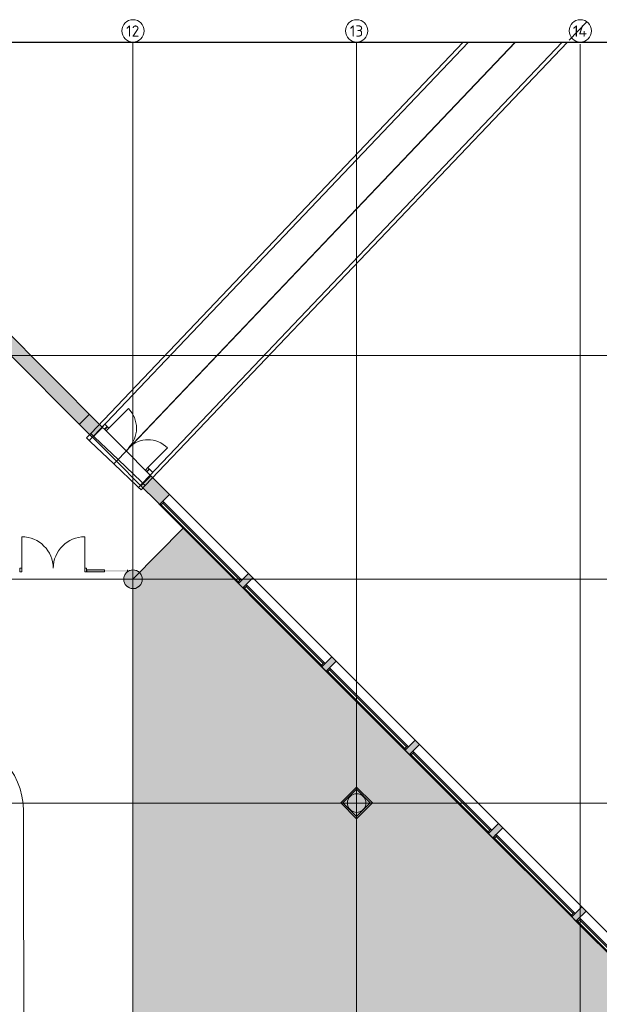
# Model space of a CAD drawing. Header units: millimetres. Extents: x 1110081 to 1268996, y -753649 to 3502.
# Tile 179 of 211: x 1175639 to 1191189, y -686161 to -659766. Entities that reach past the tile are written whole.
import ezdxf

# ---------------------------------------------------------------- set-up
doc = ezdxf.new("R2010")
doc.units = ezdxf.units.MM
for name, color, linetype, lineweight in [('A2', 6, 'Continuous', 9), ('A2-DOR', 1, 'Continuous', 9), ('A2-VI', 1, 'Continuous', 9), ('A222', 4, 'Continuous', 13), ('A23', 3, 'Continuous', 13), ('A24', 1, 'Continuous', 13), ('A822Custom 1Custom 2Custom 3Floor Plan00_Shared Levels and Grids', 1, 'Continuous', 5), ('A852-TYNN', 4, 'Continuous', 5), ('A862', 4, 'Continuous', 5), ('Existing F_b', 7, 'Continuous', 9)]:
    doc.layers.add(name, color=color, linetype=linetype, lineweight=lineweight)
doc.layers.add('A200-14 - kiosk', color=7, linetype='Continuous', true_color=0xc7d6ef)
doc.styles.add('ISOCPEUR', font='isocpeur.ttf', dxfattribs={"height": 300})

# ---------------------------------------------------------------- blocks, each defined once
blk = doc.blocks.new('NO_Fast - Flesland 2980x1850-11456156-H02-Nivå F-3_5 m_1_ Ny Plan 2 PV200')
at = {"layer": 'A2-VI'}
for p, q in [((-505, 65), (-505, 165)), ((-505, 165), (-465, 165)), ((-465, 65), (-505, 65)), ((-465, 165), (2455, 165)), ((-465, 165), (-465, 65)), ((-465, 102.5), (2455, 102.5)), ((-465, 65), (2455, 65)), ((2455, 65), (2455, 165)), ((2455, 165), (2495, 165)), ((2495, 65), (2455, 65)), ((2495, 165), (2495, 65))]:
    blk.add_line(p, q, dxfattribs=at)
blk = doc.blocks.new('NSW Innvendig slagdør_ par - INNVENDIG_16M x 21M-12675741-H02-Nivå F-3_5 m_1_ Ny Plan 2 PV200')
at = {"layer": 'A2-DOR'}
for p, q in [((-620, 50), (-620, 795)), ((870, 50), (870, 795)), ((-670, -43), (-670, 50)), ((-670, 50), (-620, 50)), ((-620, 50), (-620, -43)), ((870, -43), (870, 50)), ((870, 50), (920, 50)), ((920, 50), (920, -43)), ((-620, -43), (-670, -43)), ((920, -43), (870, -43))]:
    blk.add_line(p, q, dxfattribs=at)
for centre, start, end in [((-620, 50), 360, 90), ((870, 50), 90, 180)]:
    blk.add_arc(centre, 745, start, end, dxfattribs=at)
blk = doc.blocks.new('NSW Innvendig slagdør_ par - INNVENDIG_18M x 21M-13407933-H02-Nivå F-3_5 m_1_ Ny Plan 2 PV200')
at = {"layer": 'A2-DOR'}
for p, q in [((-720, 25), (-720, 870)), ((970, 25), (970, 870)), ((-770, -68), (-770, 25)), ((-770, 25), (-720, 25)), ((-720, 25), (-720, -68)), ((970, -68), (970, 25)), ((970, 25), (1020, 25)), ((1020, 25), (1020, -68)), ((-720, -68), (-770, -68)), ((1020, -68), (970, -68))]:
    blk.add_line(p, q, dxfattribs=at)
for centre, start, end in [((-720, 25), 360, 90), ((970, 25), 90, 180)]:
    blk.add_arc(centre, 845, start, end, dxfattribs=at)
blk = doc.blocks.new('br001-h02-a-200-2-0001_Z02_dwg_NSW Innvendig slagdør_ par - INNVENDIG_16M x 21M-12675741-H02-Nivå F-3_5m-1921536-MA-20-0001 GA Level 02 -Rearrange - option 3D')
at = {"layer": 'A2-DOR', "color": 7}
blk.add_line((870, 50), (870, 795), dxfattribs=at)
at = {"layer": 'A2-DOR', "color": 7, "flags": 128}
blk.add_lwpolyline([(-620, 50), (-670, 50), (-670, -43), (-620, -43), (-620, 50), (-620, 795)], dxfattribs=at)
blk.add_lwpolyline([(920, 50), (920, -43), (870, -43), (870, 50)], close=True, dxfattribs=at)
at = {"layer": 'A2-DOR', "color": 7}
for centre, start, end in [((-620, 50), 360, 90), ((870, 50), 90, 180)]:
    blk.add_arc(centre, 745, start, end, dxfattribs=at)

msp = doc.modelspace()

# ---------------------------------------------------------------- hatches: boundary and pattern name
at = {"layer": 'A200-14 - kiosk'}
h = msp.add_hatch(color=256, dxfattribs=at)
edge = h.paths.add_edge_path()
edge.add_arc((1178680, -674766), 248, 311.4606, 408.7109)
edge.add_line((1178843, -674580), (1180026, -673397))
edge.add_line((1180026, -673397), (1182482, -675853))
edge.add_line((1182482, -675853), (1181128, -677207))
edge.add_line((1181128, -677207), (1178844, -674951))
h = msp.add_hatch(color=256, dxfattribs=at)
edge = h.paths.add_edge_path()
edge.add_line((1178679, -681766), (1178679, -675016))
edge.add_arc((1178679, -674766), 250, 270, 315.118)
edge.add_line((1178856, -674943), (1181129, -677207))
edge.add_line((1181129, -677207), (1182483, -675853))
edge.add_line((1182483, -675853), (1183571, -676941))
edge.add_line((1183571, -676941), (1178679, -681766))
msp.add_hatch(color=256, dxfattribs=at).paths.add_polyline_path([(1194073, -689924), (1193861, -689712), (1194299, -689242), (1194043, -688987), (1194856, -688226), (1183570, -676941), (1178678, -681766), (1178678, -686582), (1184662, -692566), (1191361, -692566)])
at = {"layer": 'A222'}
for points in [[(1178679, -675016), (1178734, -675010), (1178787, -674992), (1178834, -674962), (1178874, -674922), (1178904, -674875), (1178922, -674822), (1178929, -674766), (1178922, -674711), (1178904, -674658), (1178874, -674611), (1178834, -674571), (1178787, -674541), (1178734, -674523), (1178679, -674516), (1178623, -674523), (1178570, -674541), (1178523, -674571), (1178483, -674611), (1178453, -674658), (1178435, -674711), (1178429, -674766), (1178435, -674822), (1178453, -674875), (1178483, -674922), (1178523, -674962), (1178570, -674992), (1178623, -675010)], [(1184679, -681016), (1184734, -681010), (1184787, -680992), (1184834, -680962), (1184874, -680922), (1184904, -680875), (1184922, -680822), (1184929, -680766), (1184922, -680711), (1184904, -680658), (1184874, -680611), (1184834, -680571), (1184787, -680541), (1184734, -680523), (1184679, -680516), (1184623, -680523), (1184570, -680541), (1184523, -680571), (1184483, -680611), (1184453, -680658), (1184435, -680711), (1184429, -680766), (1184435, -680822), (1184453, -680875), (1184483, -680922), (1184523, -680962), (1184570, -680992), (1184623, -681010)]]:
    msp.add_hatch(color=256, dxfattribs=at).paths.add_polyline_path(points)
h = msp.add_hatch(color=7, dxfattribs=at)
h.paths.add_polyline_path([(1178679, -675016), (1178717, -675010), (1178590, -674619), (1178734, -675009), (1178755, -675003), (1178576, -674571), (1178785, -674992), (1178792, -674989), (1178825, -674968), (1178633, -674652), (1178833, -674962), (1178864, -674932), (1178878, -674916), (1178904, -674875), (1178903, -674874), (1178563, -674547), (1178435, -674819), (1178442, -674843), (1178456, -674879), (1178483, -674922), (1178483, -674921), (1178556, -674589), (1178503, -674943), (1178523, -674961), (1178555, -674652), (1178533, -674968), (1178570, -674992), (1178601, -675002), (1178569, -674589), (1178623, -675009), (1178639, -675012), (1178570, -674574), (1178678, -675016), (1178679, -675016)])
h.paths.add_polyline_path([(1178915, -674842), (1178921, -674821), (1178616, -674589), (1178904, -674833)])
h.paths.add_polyline_path([(1178924, -674804), (1178928, -674766), (1178590, -674564), (1178922, -674803)])
h.paths.add_polyline_path([(1178433, -674803), (1178559, -674552), (1178429, -674766), (1178432, -674793)])
h.paths.add_polyline_path([(1178924, -674726), (1178922, -674710), (1178639, -674583), (1178922, -674725)])
h.paths.add_polyline_path([(1178433, -674724), (1178513, -674611), (1178434, -674715)])
h.paths.add_polyline_path([(1178914, -674688), (1178901, -674657), (1178610, -674564), (1178904, -674683)])
h.paths.add_polyline_path([(1178444, -674685), (1178532, -674578), (1178453, -674659)])
h.paths.add_polyline_path([(1178900, -674652), (1178874, -674610), (1178575, -674548), (1178881, -674646)])
h.paths.add_polyline_path([(1178459, -674649), (1178556, -674551), (1178480, -674616), (1178476, -674621)])
h.paths.add_polyline_path([(1178852, -674589), (1178834, -674571), (1178623, -674553), (1178834, -674586)])
h.paths.add_polyline_path([(1178822, -674563), (1178787, -674541), (1178733, -674522), (1178679, -674516), (1178573, -674544), (1178581, -674546), (1178792, -674561)])
h.paths.add_polyline_path([(1178573, -674542), (1178656, -674519), (1178622, -674523), (1178575, -674541)])
h = msp.add_hatch(color=7, dxfattribs=at)
h.paths.add_polyline_path([(1178678, -675016), (1178567, -674571), (1178639, -675012), (1178662, -675014)])
h.paths.add_polyline_path([(1178696, -675014), (1178729, -675010), (1178734, -675009), (1178588, -674619), (1178717, -675012), (1178711, -675013)])
h.paths.add_polyline_path([(1178623, -675009), (1178567, -674589), (1178601, -675002), (1178611, -675006)])
h.paths.add_polyline_path([(1178747, -675006), (1178756, -675004), (1178787, -674991), (1178574, -674571), (1178755, -675003), (1178753, -675004)])
h.paths.add_polyline_path([(1178566, -674989), (1178532, -674967), (1178553, -674652), (1178524, -674962), (1178532, -674968), (1178565, -674989)])
h.paths.add_polyline_path([(1178792, -674989), (1178792, -674989), (1178834, -674961), (1178630, -674652), (1178825, -674968), (1178792, -674989)])
h.paths.add_polyline_path([(1178514, -674953), (1178502, -674941), (1178554, -674589), (1178484, -674922), (1178502, -674943)])
h.paths.add_polyline_path([(1178878, -674916), (1178881, -674913), (1178880, -674913)])
h.paths.add_polyline_path([(1178903, -674874), (1178915, -674842), (1178620, -674589), (1178921, -674821), (1178925, -674805), (1178924, -674804), (1178593, -674564), (1178928, -674765), (1178924, -674726), (1178639, -674581), (1178922, -674710), (1178916, -674689), (1178914, -674688), (1178601, -674558), (1178903, -674657), (1178901, -674652), (1178900, -674652), (1178575, -674548), (1178871, -674608), (1178855, -674589), (1178852, -674589), (1178623, -674551), (1178833, -674570), (1178825, -674564), (1178787, -674541), (1178756, -674528), (1178756, -674530), (1178794, -674546), (1178822, -674563), (1178601, -674545), (1178573, -674543), (1178679, -674516), (1178671, -674516), (1178639, -674519), (1178639, -674521), (1178666, -674519), (1178589, -674536), (1178622, -674523), (1178601, -674528), (1178561, -674546), (1178550, -674554), (1178502, -674589), (1178484, -674610), (1178556, -674551), (1178459, -674649), (1178459, -674652), (1178555, -674554), (1178444, -674685), (1178436, -674710), (1178515, -674611), (1178433, -674724), (1178429, -674767), (1178435, -674819), (1178435, -674821), (1178565, -674547), (1178570, -674552), (1178901, -674872)])
h.paths.add_polyline_path([(1178433, -674803), (1178429, -674766), (1178559, -674552), (1178435, -674798)])
h = msp.add_hatch(color=7, dxfattribs=at)
h.paths.add_polyline_path([(1184679, -681016), (1184717, -681010), (1184590, -680619), (1184734, -681009), (1184755, -681003), (1184576, -680571), (1184785, -680992), (1184792, -680989), (1184825, -680968), (1184633, -680652), (1184833, -680962), (1184864, -680932), (1184878, -680916), (1184904, -680875), (1184903, -680874), (1184563, -680547), (1184435, -680819), (1184442, -680843), (1184456, -680879), (1184483, -680922), (1184483, -680921), (1184556, -680589), (1184503, -680943), (1184523, -680961), (1184555, -680652), (1184533, -680968), (1184570, -680992), (1184601, -681002), (1184569, -680589), (1184623, -681009), (1184639, -681012), (1184570, -680574), (1184678, -681016), (1184679, -681016)])
h.paths.add_polyline_path([(1184915, -680842), (1184921, -680821), (1184616, -680589), (1184904, -680833)])
h.paths.add_polyline_path([(1184924, -680804), (1184928, -680766), (1184590, -680564), (1184922, -680803)])
h.paths.add_polyline_path([(1184433, -680803), (1184559, -680552), (1184429, -680766), (1184432, -680793)])
h.paths.add_polyline_path([(1184924, -680726), (1184922, -680710), (1184639, -680583), (1184922, -680725)])
h.paths.add_polyline_path([(1184433, -680724), (1184513, -680611), (1184434, -680715)])
h.paths.add_polyline_path([(1184914, -680688), (1184901, -680657), (1184610, -680564), (1184904, -680683)])
h.paths.add_polyline_path([(1184444, -680685), (1184532, -680578), (1184453, -680659)])
h.paths.add_polyline_path([(1184900, -680652), (1184874, -680610), (1184575, -680548), (1184881, -680646)])
h.paths.add_polyline_path([(1184459, -680649), (1184556, -680551), (1184480, -680616), (1184476, -680621)])
h.paths.add_polyline_path([(1184852, -680589), (1184834, -680571), (1184623, -680553), (1184834, -680586)])
h.paths.add_polyline_path([(1184822, -680563), (1184787, -680541), (1184733, -680522), (1184679, -680516), (1184573, -680544), (1184581, -680546), (1184792, -680561)])
h.paths.add_polyline_path([(1184573, -680542), (1184656, -680519), (1184622, -680523), (1184575, -680541)])
h = msp.add_hatch(color=7, dxfattribs=at)
h.paths.add_polyline_path([(1184678, -681016), (1184567, -680571), (1184639, -681012), (1184662, -681014)])
h.paths.add_polyline_path([(1184696, -681014), (1184729, -681010), (1184734, -681009), (1184588, -680619), (1184717, -681012), (1184711, -681013)])
h.paths.add_polyline_path([(1184623, -681009), (1184567, -680589), (1184601, -681002), (1184611, -681006)])
h.paths.add_polyline_path([(1184747, -681006), (1184756, -681004), (1184787, -680991), (1184574, -680571), (1184755, -681003), (1184753, -681004)])
h.paths.add_polyline_path([(1184566, -680989), (1184532, -680967), (1184553, -680652), (1184524, -680962), (1184532, -680968), (1184565, -680989)])
h.paths.add_polyline_path([(1184792, -680989), (1184792, -680989), (1184834, -680961), (1184630, -680652), (1184825, -680968), (1184792, -680989)])
h.paths.add_polyline_path([(1184514, -680953), (1184502, -680941), (1184554, -680589), (1184484, -680922), (1184502, -680943)])
h.paths.add_polyline_path([(1184878, -680916), (1184881, -680913), (1184880, -680913)])
h.paths.add_polyline_path([(1184903, -680874), (1184915, -680842), (1184620, -680589), (1184921, -680821), (1184925, -680805), (1184924, -680804), (1184593, -680564), (1184928, -680765), (1184924, -680726), (1184639, -680581), (1184922, -680710), (1184916, -680689), (1184914, -680688), (1184601, -680558), (1184903, -680657), (1184901, -680652), (1184900, -680652), (1184575, -680548), (1184871, -680608), (1184855, -680589), (1184852, -680589), (1184623, -680551), (1184833, -680570), (1184825, -680564), (1184787, -680541), (1184756, -680528), (1184756, -680530), (1184794, -680546), (1184822, -680563), (1184601, -680545), (1184573, -680543), (1184679, -680516), (1184671, -680516), (1184639, -680519), (1184639, -680521), (1184666, -680519), (1184589, -680536), (1184622, -680523), (1184601, -680528), (1184561, -680546), (1184550, -680554), (1184502, -680589), (1184484, -680610), (1184556, -680551), (1184459, -680649), (1184459, -680652), (1184555, -680554), (1184444, -680685), (1184436, -680710), (1184515, -680611), (1184433, -680724), (1184429, -680767), (1184435, -680819), (1184435, -680821), (1184565, -680547), (1184570, -680552), (1184901, -680872)])
h.paths.add_polyline_path([(1184433, -680803), (1184429, -680766), (1184559, -680552), (1184435, -680798)])
at = {"layer": 'A23'}
msp.add_hatch(color=256, dxfattribs=at).paths.add_polyline_path([(1177243, -670612), (1177511, -670344), (1175078, -667910), (1174809, -668178), (1174927, -668297), (1174956, -668269), (1174991, -668304), (1174963, -668332), (1176974, -670344)])
h = msp.add_hatch(color=256, dxfattribs=at)
h.paths.add_polyline_path([(1199668, -692730), (1199898, -692730), (1199657, -692489), (1199415, -692730)])
h.paths.add_polyline_path([(1197267, -690636), (1197535, -690367), (1196931, -689763), (1196662, -690032), (1196998, -690367)])
h.paths.add_polyline_path([(1195524, -688894), (1195793, -688625), (1195188, -688020), (1194919, -688289), (1195195, -688565)])
h.paths.add_polyline_path([(1192798, -686167), (1193066, -685899), (1192953, -685785), (1192684, -686054)])
h.paths.add_polyline_path([(1190563, -683933), (1190832, -683664), (1190719, -683551), (1190450, -683820)])
h.paths.add_polyline_path([(1188329, -681698), (1188597, -681430), (1188484, -681317), (1188216, -681585)])
h.paths.add_polyline_path([(1186094, -679464), (1186363, -679195), (1186250, -679082), (1185981, -679351)])
h.paths.add_polyline_path([(1183860, -677229), (1184128, -676961), (1184015, -676848), (1183747, -677116)])
h.paths.add_polyline_path([(1181625, -674995), (1181894, -674726), (1181781, -674613), (1181512, -674882)])
h.paths.add_polyline_path([(1179391, -672761), (1179660, -672492), (1179160, -671993), (1178892, -672261), (1179351, -672721)])
h.paths.add_polyline_path([(1177596, -670966), (1177865, -670697), (1177511, -670344), (1177243, -670612), (1177511, -670881)])
at = {"layer": 'A24'}
msp.add_hatch(color=256, dxfattribs=at).paths.add_polyline_path([(1178530, -674516), (1177444, -674516), (1177444, -674566), (1178530, -674565)])

# ---------------------------------------------------------------- linework, layer by layer
msp.add_line((1160679, -660366), (1211966, -660366))
at = {"layer": 'A2'}
for p, q in [((1190380, -660318), (1190854, -659820)), ((1187539, -660366), (1177544, -670860)), ((1177617, -670929), (1187677, -660366)), ((1178277, -671558), (1188936, -660366)), ((1178277, -671557), (1188931, -660366)), ((1188931, -660366), (1178495, -671328)), ((1178496, -671328), (1188936, -660366)), ((1190196, -660366), (1178937, -672187)), ((1179010, -672256), (1190334, -660366)), ((1177544, -670860), (1177432, -670978)), ((1177504, -671046), (1177617, -670929)), ((1177617, -670929), (1177544, -670860)), ((1177544, -670860), (1177617, -670929)), ((1177624, -670936), (1177645, -670956)), ((1177645, -670956), (1177624, -670936)), ((1177645, -670956), (1178277, -671557)), ((1178277, -671557), (1177645, -670956)), ((1177432, -670978), (1177504, -671046)), ((1177432, -670978), (1177462, -671006)), ((1177533, -671074), (1177504, -671046)), ((1178164, -671675), (1177533, -671074)), ((1178277, -671557), (1178164, -671675)), ((1178277, -671558), (1178165, -671676)), ((1178796, -672277), (1178165, -671676)), ((1178277, -671558), (1178908, -672159)), ((1178908, -672159), (1178277, -671558)), ((1178825, -672304), (1178796, -672277)), ((1178937, -672187), (1178825, -672304)), ((1178897, -672373), (1179010, -672256)), ((1178908, -672159), (1178937, -672187)), ((1178937, -672187), (1178908, -672159)), ((1179010, -672256), (1178937, -672187)), ((1178937, -672187), (1179010, -672256)), ((1178825, -672304), (1178897, -672373)), ((1178868, -672345), (1178897, -672373))]:
    msp.add_line(p, q, dxfattribs=at)
at = {"layer": 'A2', "color": 7, "flags": 128}
for points in [[(1187539, -660366), (1177544, -670860), (1177617, -670929), (1187677, -660366)], [(1190196, -660366), (1178937, -672187), (1179010, -672256), (1190334, -660366)], [(1177432, -670978), (1177504, -671046), (1177617, -670929), (1177544, -670860), (1177432, -670978), (1177462, -671006), (1177504, -671046)], [(1177504, -671046), (1177533, -671074), (1178164, -671675), (1178233, -671603), (1178164, -671675), (1177533, -671074), (1177508, -671050)], [(1178821, -672301), (1178796, -672277), (1178165, -671676), (1178234, -671604), (1178165, -671676), (1178796, -672277), (1178825, -672304), (1178937, -672187), (1179010, -672256), (1178897, -672373), (1178825, -672304)], [(1178825, -672305), (1178868, -672345), (1178897, -672373)]]:
    msp.add_lwpolyline(points, dxfattribs=at)
at = {"layer": 'A222', "color": 7, "flags": 128}
for points in [[(1178429, -674766), (1178432, -674805), (1178441, -674843), (1178456, -674879), (1178476, -674913), (1178502, -674942), (1178532, -674968), (1178565, -674988), (1178601, -675003), (1178639, -675013), (1178679, -675016), (1178718, -675013), (1178756, -675003), (1178792, -674988), (1178825, -674968), (1178855, -674942), (1178881, -674913), (1178901, -674879), (1178916, -674843), (1178925, -674805), (1178929, -674766), (1178925, -674727), (1178916, -674688), (1178901, -674652), (1178881, -674619), (1178855, -674589), (1178825, -674563), (1178792, -674543), (1178756, -674528), (1178718, -674519), (1178679, -674516), (1178639, -674519), (1178601, -674528), (1178565, -674543), (1178532, -674563), (1178502, -674589), (1178476, -674619), (1178456, -674652), (1178441, -674688), (1178432, -674727)], [(1178429, -674766), (1178432, -674805), (1178441, -674843), (1178456, -674879), (1178476, -674913), (1178502, -674943), (1178532, -674968), (1178565, -674989), (1178601, -675004), (1178639, -675013), (1178679, -675016), (1178718, -675013), (1178756, -675004), (1178792, -674989), (1178825, -674968), (1178855, -674943), (1178881, -674913), (1178901, -674879), (1178916, -674843), (1178925, -674805), (1178929, -674766), (1178925, -674727), (1178916, -674689), (1178901, -674652), (1178881, -674619), (1178855, -674589), (1178825, -674564), (1178792, -674543), (1178756, -674528), (1178718, -674519), (1178679, -674516), (1178639, -674519), (1178601, -674528), (1178565, -674543), (1178532, -674564), (1178502, -674589), (1178476, -674619), (1178456, -674652), (1178441, -674689), (1178432, -674727)], [(1184429, -680766), (1184432, -680805), (1184441, -680843), (1184456, -680879), (1184476, -680913), (1184502, -680942), (1184532, -680968), (1184565, -680988), (1184601, -681003), (1184639, -681013), (1184679, -681016), (1184718, -681013), (1184756, -681003), (1184792, -680988), (1184826, -680968), (1184855, -680942), (1184881, -680913), (1184901, -680879), (1184916, -680843), (1184925, -680805), (1184929, -680766), (1184925, -680726), (1184916, -680688), (1184901, -680652), (1184881, -680619), (1184855, -680589), (1184826, -680563), (1184792, -680543), (1184756, -680528), (1184718, -680519), (1184679, -680516), (1184639, -680519), (1184601, -680528), (1184565, -680543), (1184532, -680563), (1184502, -680589), (1184476, -680619), (1184456, -680652), (1184441, -680688), (1184432, -680726)], [(1184429, -680766), (1184432, -680805), (1184441, -680843), (1184456, -680879), (1184476, -680913), (1184502, -680942), (1184532, -680968), (1184565, -680988), (1184601, -681003), (1184639, -681013), (1184679, -681016), (1184718, -681013), (1184756, -681003), (1184792, -680988), (1184825, -680968), (1184855, -680942), (1184881, -680913), (1184901, -680879), (1184916, -680843), (1184925, -680805), (1184929, -680766), (1184925, -680727), (1184916, -680688), (1184901, -680652), (1184881, -680619), (1184855, -680589), (1184825, -680563), (1184792, -680543), (1184756, -680528), (1184718, -680519), (1184679, -680516), (1184639, -680519), (1184601, -680528), (1184565, -680543), (1184532, -680563), (1184502, -680589), (1184476, -680619), (1184456, -680652), (1184441, -680688), (1184432, -680727)], [(1184429, -680766), (1184432, -680805), (1184441, -680843), (1184456, -680879), (1184476, -680913), (1184502, -680943), (1184532, -680968), (1184565, -680989), (1184601, -681004), (1184639, -681013), (1184679, -681016), (1184718, -681013), (1184756, -681004), (1184792, -680989), (1184825, -680968), (1184855, -680943), (1184881, -680913), (1184901, -680879), (1184916, -680843), (1184925, -680805), (1184929, -680766), (1184925, -680727), (1184916, -680689), (1184901, -680652), (1184881, -680619), (1184855, -680589), (1184825, -680564), (1184792, -680543), (1184756, -680528), (1184718, -680519), (1184679, -680516), (1184639, -680519), (1184601, -680528), (1184565, -680543), (1184532, -680564), (1184502, -680589), (1184476, -680619), (1184456, -680652), (1184441, -680689), (1184432, -680727)]]:
    msp.add_lwpolyline(points, close=True, dxfattribs=at)
at = {"layer": 'A222'}
for centre, start, end in [((1178679, -674766), 0, 180), ((1178679, -674766), 180, 0), ((1184679, -680766), 0, 180), ((1184679, -680766), 180, 0)]:
    msp.add_arc(centre, 250, start, end, dxfattribs=at)
at = {"layer": 'A222', "color": 7}
for centre, start, end in [((1178679, -674766), 0, 180), ((1178679, -674766), 0, 180), ((1178679, -674766), 180, 0), ((1184679, -680766), 0, 180), ((1184679, -680766), 0, 180), ((1184679, -680766), 0, 180), ((1184679, -680766), 180, 0), ((1184679, -680766), 180, 0)]:
    msp.add_arc(centre, 250, start, end, dxfattribs=at)
at = {"layer": 'A23'}
for p, q in [((1177865, -670697), (1175078, -667910)), ((1174963, -668332), (1177596, -670966)), ((1177511, -670344), (1177243, -670612)), ((1177596, -670966), (1177865, -670697)), ((1177601, -670971), (1177597, -670967)), ((1177915, -670747), (1178495, -671328)), ((1177608, -670978), (1177603, -670972)), ((1177615, -670985), (1177610, -670980)), ((1178233, -671603), (1177617, -670986)), ((1178496, -671328), (1179053, -671886)), ((1178875, -672244), (1178234, -671604)), ((1179160, -671993), (1178892, -672261)), ((1179141, -671973), (1179160, -671993)), ((1179660, -672492), (1179160, -671993)), ((1178892, -672261), (1178879, -672248)), ((1178892, -672261), (1179316, -672686)), ((1179391, -672761), (1179660, -672492)), ((1179660, -672492), (1181781, -674613)), ((1179351, -672721), (1179391, -672761)), ((1181109, -674479), (1179391, -672761)), ((1181512, -674882), (1181197, -674567)), ((1181781, -674613), (1181512, -674882)), ((1181894, -674726), (1181781, -674613)), ((1181512, -674882), (1181625, -674995)), ((1181625, -674995), (1181894, -674726)), ((1181894, -674726), (1184015, -676848)), ((1183747, -677116), (1181625, -674995)), ((1184015, -676848), (1183747, -677116)), ((1183860, -677229), (1184128, -676961)), ((1184128, -676961), (1184015, -676848)), ((1184128, -676961), (1186250, -679082)), ((1183747, -677116), (1183860, -677229)), ((1185981, -679351), (1183884, -677253)), ((1186250, -679082), (1185981, -679351)), ((1186363, -679195), (1186250, -679082)), ((1185981, -679351), (1186094, -679464)), ((1186094, -679464), (1186363, -679195)), ((1186363, -679195), (1188484, -681317)), ((1188216, -681585), (1186094, -679464)), ((1188484, -681317), (1188216, -681585)), ((1188329, -681698), (1188597, -681430)), ((1188597, -681430), (1188484, -681317)), ((1188597, -681430), (1190719, -683551)), ((1188216, -681585), (1188329, -681698)), ((1190450, -683820), (1188329, -681698)), ((1190719, -683551), (1190450, -683820)), ((1190832, -683664), (1190719, -683551)), ((1190450, -683820), (1190563, -683933)), ((1190563, -683933), (1190832, -683664)), ((1190832, -683664), (1192953, -685785)), ((1191828, -685198), (1190563, -683933))]:
    msp.add_line(p, q, dxfattribs=at)
at = {"layer": 'A24'}
for p, q in [((1177920, -670611), (1177850, -670682)), ((1177915, -670747), (1177865, -670697)), ((1177915, -670747), (1177986, -670676)), ((1177920, -670611), (1177986, -670676)), ((1179124, -671815), (1179053, -671886)), ((1179140, -671972), (1179053, -671886)), ((1179124, -671815), (1179210, -671901)), ((1179211, -671901), (1179140, -671972)), ((1179351, -672721), (1179316, -672686)), ((1177917, -674516), (1177444, -674516)), ((1177444, -674566), (1177444, -674516)), ((1177444, -674566), (1177917, -674566)), ((1177917, -674566), (1177917, -674516)), ((1178530, -674566), (1178530, -674516)), ((1183884, -677253), (1183813, -677183))]:
    msp.add_line(p, q, dxfattribs=at)
at = {"layer": 'A24', "color": 7}
for p, q in [((1179175, -671937), (1179140, -671972)), ((1179211, -671901), (1179175, -671937))]:
    msp.add_line(p, q, dxfattribs=at)
at = {"layer": 'A24', "color": 7, "flags": 128}
for points in [[(1177850, -670682), (1177920, -670611), (1177986, -670676), (1177915, -670747)], [(1179053, -671886), (1179124, -671815), (1179210, -671901)]]:
    msp.add_lwpolyline(points, dxfattribs=at)
at = {"layer": 'A822Custom 1Custom 2Custom 3Floor Plan00_Shared Levels and Grids'}
for p, q in [((1178679, -660366), (1178679, -701976)), ((1184679, -660366), (1184679, -701976)), ((1190679, -660420), (1190679, -701976)), ((1160354, -668766), (1211966, -668766)), ((1160354, -674766), (1211966, -674766)), ((1160479, -680766), (1211966, -680766))]:
    msp.add_line(p, q, dxfattribs=at)
for centre in [(1178679, -660066), (1184679, -660066), (1190679, -660066)]:
    msp.add_circle(centre, 300, dxfattribs=at)
at = {"layer": 'A852-TYNN'}
for points in [[(1194073, -689924), (1193861, -689712), (1194299, -689242), (1194043, -688987), (1194856, -688226), (1183570, -676941), (1180026, -673397), (1178679, -674766), (1178678, -686582), (1184662, -692566), (1191361, -692566)], [(1178717, -675013), (1178717, -675013), (1178765, -675013)]]:
    msp.add_lwpolyline(points, close=True, dxfattribs=at)
msp.add_lwpolyline([(1160204, -692753), (1170548, -692766), (1170548, -689616), (1175748, -689616), (1175748, -687895), (1175739, -680980, 0.41387), (1173739, -678982), (1160679, -678982)], format="xyb", dxfattribs=at)
at = {"layer": 'A862'}
msp.add_line((1178679, -682006), (1178679, -681966), dxfattribs=at)
at = {"layer": 'Existing F_b', "flags": 128}
for points in [[(1184676, -681187), (1185100, -680763), (1184676, -680338), (1184252, -680763)], [(1184676, -681187), (1185100, -680763), (1184676, -680338), (1184252, -680763)], [(1184676, -681130), (1185044, -680763), (1184676, -680395), (1184308, -680763)], [(1184676, -681130), (1185044, -680763), (1184676, -680395), (1184308, -680763)]]:
    msp.add_lwpolyline(points, close=True, dxfattribs=at)

# ---------------------------------------------------------------- block references
at = {"rotation": 314.9999999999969}
msp.add_blockref('br001-h02-a-200-2-0001_Z02_dwg_NSW Innvendig slagdør_ par - INNVENDIG_16M x 21M-12675741-H02-Nivå F-3_5m-1921536-MA-20-0001 GA Level 02 -Rearrange - option 3D', (1178431, -671193), dxfattribs=at)
at = {"layer": 'A2-DOR', "rotation": 314.9999999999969}
msp.add_blockref('NSW Innvendig slagdør_ par - INNVENDIG_16M x 21M-12675741-H02-Nivå F-3_5 m_1_ Ny Plan 2 PV200', (1178431, -671193), dxfattribs=at)
at = {"layer": 'A2-DOR'}
msp.add_blockref('NSW Innvendig slagdør_ par - INNVENDIG_18M x 21M-13407933-H02-Nivå F-3_5 m_1_ Ny Plan 2 PV200', (1176414, -674498), dxfattribs=at)
at = {"layer": 'A2-VI', "rotation": 134.9999999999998}
for p in [(1181289, -674390), (1183524, -676625), (1185758, -678859), (1187993, -681094), (1190227, -683328), (1192462, -685563)]:
    msp.add_blockref('NO_Fast - Flesland 2980x1850-11456156-H02-Nivå F-3_5 m_1_ Ny Plan 2 PV200', p, dxfattribs=at)

# ---------------------------------------------------------------- texts
at = {"layer": 'A822Custom 1Custom 2Custom 3Floor Plan00_Shared Levels and Grids', "char_height": 300, "attachment_point": 1, "style": 'ISOCPEUR'}
for s, insert, width in [('12', (1178494, -659920), 432.91), ('13', (1184494, -659920), 432.91), ('14', (1190480, -659920), 464.98)]:
    msp.add_mtext(s, dxfattribs=dict(at, insert=insert, width=width))

doc.saveas('drawing.dxf')
